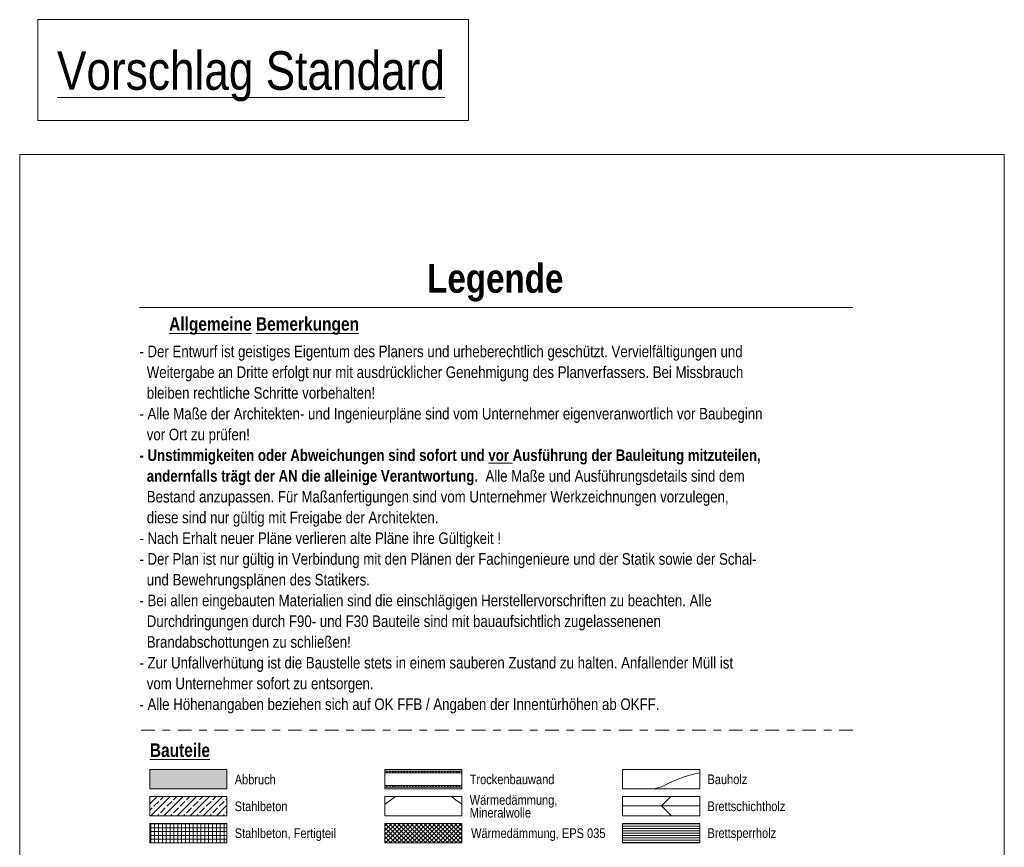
# Model space of a CAD drawing. Header units: metres. Extents: x 0 to 334, y 0 to 60.
# Tile 5 of 72: x 0 to 13, y 11 to 22. Entities that reach past the tile are written whole.
import ezdxf

# ---------------------------------------------------------------- set-up
doc = ezdxf.new("R2010")
doc.units = ezdxf.units.M
doc.header["$MEASUREMENT"] = 0
doc.linetypes.add('Strichpunktlinie', pattern=[0.335139, 0.176389, -0.088194, 0, -0.070556])
for name, color, linetype in [('00 Linien_Kreise_Splines', 7, 'Continuous'), ('Neubau_00 Linien_Kreise_Splines', 7, 'Continuous'), ('Neubau_00 Schraffuren', 7, 'Continuous'), ('Neubau_90 Allgemein Beschriftung', 7, 'Continuous')]:
    doc.layers.add(name, color=color, linetype=linetype)
doc.styles.add('ERSTELLTER_STIL_1', font='ARIALN.TTF')
doc.styles.add('ERSTELLTER_STIL_2', font='ARIALN.TTF')
doc.linetypes.add('Abbruch 2', pattern='A,0,[1,995_ARC_301 ERW_SC_A1_2607011.Shx,S=0.004365,R=0,X=0,Y=0],-0.6,0', length=0.6)
pattern_1 = [(0, (0, 0), (0, 0.0375), [0, -0.0375])]

# ---------------------------------------------------------------- blocks, each defined once
blk = doc.blocks.new('*X10')
at = {"layer": 'Neubau_00 Schraffuren', "color": 8, "linetype": 'Continuous', "lineweight": 18}
for p, q in [((8.818, 11.763), (8.721, 11.74)), ((8.418, 11.63), (8.322, 11.582)), ((8.517, 11.672), (8.418, 11.63)), ((8.618, 11.709), (8.517, 11.672)), ((8.721, 11.74), (8.618, 11.709)), ((8.322, 11.582), (8.225, 11.555))]:
    blk.add_line(p, q, dxfattribs=at)
blk = doc.blocks.new('*X17')
at = {"layer": 'Neubau_00 Schraffuren', "color": 8, "linetype": 'Continuous', "lineweight": 18}
for p, q in [((4.742, 11.361), (4.821, 11.416)), ((4.821, 11.416), (4.869, 11.455)), ((5.601, 11.455), (5.649, 11.416)), ((5.649, 11.416), (5.728, 11.361)), ((4.735, 11.358), (4.742, 11.361)), ((5.728, 11.361), (5.735, 11.358))]:
    blk.add_line(p, q, dxfattribs=at)

msp = doc.modelspace()

# ---------------------------------------------------------------- hatches: boundary and pattern name
at = {"layer": 'Neubau_00 Schraffuren', "linetype": 'Continuous', "lineweight": 0, "true_color": 0x3f3f2a}
msp.add_hatch(color=49, dxfattribs=at).paths.add_polyline_path([(1.688, 11.805), (1.688, 11.555), (2.688, 11.555), (2.688, 11.805)])
at = {"layer": 'Neubau_00 Schraffuren', "linetype": 'Continuous', "lineweight": 18}
h = msp.add_hatch(dxfattribs=at)
h.set_pattern_fill('Gipskarton_0002', color=8, style=0, pattern_type=2)
h.set_pattern_definition(pattern_1)
h.paths.add_polyline_path([(5.735, 11.805), (4.735, 11.805), (4.735, 11.785), (5.735, 11.785)])
h = msp.add_hatch(dxfattribs=at)
h.set_pattern_fill('Gipskarton_0002', color=8, style=0, pattern_type=2)
h.set_pattern_definition(pattern_1)
h.paths.add_polyline_path([(5.735, 11.785), (4.735, 11.785), (4.735, 11.764), (5.735, 11.764)])
h = msp.add_hatch(dxfattribs=at)
h.set_pattern_fill('Gipskarton_0002', color=8, style=0, pattern_type=2)
h.set_pattern_definition(pattern_1)
h.paths.add_polyline_path([(4.735, 11.576), (5.735, 11.576), (5.735, 11.597), (4.735, 11.597)])
h = msp.add_hatch(dxfattribs=at)
h.set_pattern_fill('Gipskarton_0002', color=8, style=0, pattern_type=2)
h.set_pattern_definition(pattern_1)
h.paths.add_polyline_path([(4.735, 11.555), (5.735, 11.555), (5.735, 11.576), (4.735, 11.576)])
at = {"layer": 'Neubau_00 Schraffuren', "linetype": 'Continuous', "lineweight": 13}
h = msp.add_hatch(dxfattribs=at)
h.set_pattern_fill('Beton_Stahlbeton_0002', style=0, pattern_type=2)
h.set_pattern_definition([(45, (0, 0), (-0.0848528, 0.0848528), []), (45, (-0.04243, 0.04243), (-0.0848528, 0.0848528), [0.09, -0.03])])
h.paths.add_polyline_path([(1.688, 11.205), (2.688, 11.205), (2.688, 11.455), (1.688, 11.455)])
at = {"layer": 'Neubau_00 Schraffuren', "linetype": 'Continuous', "lineweight": 18}
h = msp.add_hatch(dxfattribs=at)
h.set_pattern_fill('Holzwerkstoff_Sperrholz__B1', color=8, style=0, pattern_type=2)
h.set_pattern_definition([(0, (8.3183, 11.3304), (0, 3.25), []), (45, (8.318, 11.33), (-6.5, 6.5), [4.596, -4.596]), (45, (11.568, 11.33), (-6.5, 6.5), [4.596, -4.596]), (45, (14.818, 11.33), (-6.5, 6.5), [4.596, -4.596]), (45, (18.068, 11.33), (-6.5, 6.5), [4.596, -4.596]), (315, (8.318, 11.33), (6.5, 6.5), [4.596, -4.596]), (315, (11.568, 11.33), (6.5, 6.5), [4.596, -4.596]), (315, (14.818, 11.33), (6.5, 6.5), [4.596, -4.596]), (315, (18.068, 11.33), (6.5, 6.5), [4.596, -4.596])])
h.paths.add_polyline_path([(7.818, 11.455), (8.818, 11.455), (8.818, 11.205), (7.818, 11.205)])
at = {"layer": 'Neubau_00 Schraffuren', "linetype": 'Continuous', "lineweight": 13}
h = msp.add_hatch(dxfattribs=at)
h.set_pattern_fill('Beton_Fertigteil_Träger__E8', style=0, pattern_type=2)
h.set_pattern_definition([(0, (0, 0), (0, 0.05), []), (90, (0, 0), (-0.05, 0), [])])
h.paths.add_polyline_path([(1.688, 10.855), (2.688, 10.855), (2.688, 11.105), (1.688, 11.105)])
at = {"layer": 'Neubau_00 Schraffuren', "linetype": 'Continuous', "lineweight": 18}
h = msp.add_hatch(dxfattribs=at)
h.set_pattern_fill('Dämmung_hart_1_0002', color=8, style=0, pattern_type=2)
h.set_pattern_definition([(45, (0, 0), (-0.02828427, 0.02828427), []), (135, (0, 0), (0.02828427, 0.02828427), [])])
h.paths.add_polyline_path([(5.735, 11.105), (4.735, 11.105), (4.735, 10.855), (5.735, 10.855)])
h = msp.add_hatch(dxfattribs=at)
h.set_pattern_fill('Holzwerkstoff_Sperrholz__D1', color=8, style=0, pattern_type=2)
h.set_pattern_definition([(0, (0, 0), (0, 0.03), [])])
h.paths.add_polyline_path([(7.818, 11.105), (8.818, 11.105), (8.818, 10.855), (7.818, 10.855)])

# ---------------------------------------------------------------- linework, layer by layer
at = {"layer": '00 Linien_Kreise_Splines', "color": 30, "linetype": 'Continuous', "lineweight": 18, "true_color": 0xff7300}
for p, q in [((0, 19.788), (12.768, 19.788)), ((0, 0), (0, 19.788)), ((12.768, 19.788), (12.768, 0))]:
    msp.add_line(p, q, dxfattribs=at)
at = {"layer": '00 Linien_Kreise_Splines', "color": 7, "linetype": 'Continuous', "lineweight": 13}
msp.add_line((10.802, 17.799), (1.552, 17.799), dxfattribs=at)
at = {"layer": '00 Linien_Kreise_Splines', "color": 7, "linetype": 'Strichpunktlinie', "lineweight": 13}
msp.add_line((10.802, 12.316), (1.552, 12.316), dxfattribs=at)
at = {"layer": 'Neubau_00 Linien_Kreise_Splines', "color": 7, "linetype": 'Continuous', "lineweight": 18}
for p, q in [((5.735, 11.785), (4.735, 11.785)), ((5.735, 11.764), (4.735, 11.764)), ((4.735, 11.597), (5.735, 11.597)), ((4.735, 11.576), (5.735, 11.576))]:
    msp.add_line(p, q, dxfattribs=at)
at = {"layer": 'Neubau_00 Schraffuren', "color": 40, "linetype": 'Abbruch 2', "lineweight": 18, "true_color": 0xffd600, "flags": 128}
msp.add_lwpolyline([(1.688, 11.805), (1.688, 11.555), (2.688, 11.555), (2.688, 11.805)], close=True, dxfattribs=at)
at = {"layer": 'Neubau_00 Schraffuren', "color": 7, "linetype": 'Continuous', "lineweight": 13, "flags": 128}
for points in [[(5.735, 11.805), (4.735, 11.805), (4.735, 11.785), (5.735, 11.785)], [(5.735, 11.785), (4.735, 11.785), (4.735, 11.764), (5.735, 11.764)], [(4.735, 11.597), (5.735, 11.597), (5.735, 11.764), (4.735, 11.764)], [(4.735, 11.576), (5.735, 11.576), (5.735, 11.597), (4.735, 11.597)], [(4.735, 11.555), (5.735, 11.555), (5.735, 11.576), (4.735, 11.576)], [(5.735, 11.105), (4.735, 11.105), (4.735, 10.855), (5.735, 10.855)]]:
    msp.add_lwpolyline(points, close=True, dxfattribs=at)
at = {"layer": 'Neubau_00 Schraffuren', "color": 7, "linetype": 'Continuous', "lineweight": 18}
for points in [[(5.735, 11.805), (4.735, 11.805)], [(4.735, 11.805), (4.735, 11.555)], [(5.735, 11.555), (5.735, 11.805)], [(4.735, 11.555), (5.735, 11.555)]]:
    msp.add_lwpolyline(points, dxfattribs=at)
at = {"layer": 'Neubau_00 Schraffuren', "color": 7, "linetype": 'Continuous', "lineweight": 18, "flags": 128}
for points in [[(7.818, 11.805), (8.818, 11.805), (8.818, 11.555), (7.818, 11.555)], [(1.688, 11.205), (2.688, 11.205), (2.688, 11.455), (1.688, 11.455)], [(4.735, 11.455), (4.735, 11.205), (5.735, 11.205), (5.735, 11.455)], [(7.818, 11.455), (8.818, 11.455), (8.818, 11.205), (7.818, 11.205)], [(1.688, 10.855), (2.688, 10.855), (2.688, 11.105), (1.688, 11.105)], [(7.818, 11.105), (8.818, 11.105), (8.818, 10.855), (7.818, 10.855)]]:
    msp.add_lwpolyline(points, close=True, dxfattribs=at)
at = {"layer": 'Neubau_90 Allgemein Beschriftung', "color": 30, "linetype": 'Continuous', "lineweight": 18, "true_color": 0xff7300, "flags": 128}
msp.add_lwpolyline([(0.234, 20.226), (5.818, 20.226), (5.818, 21.536), (0.234, 21.536), (0.234, 20.226)], close=True, dxfattribs=at)

# ---------------------------------------------------------------- block references
at = {"layer": 'Neubau_00 Schraffuren', "color": 8, "linetype": 'Continuous', "lineweight": 18}
for name in ['*X10', '*X17']:
    msp.add_blockref(name, (0, 0), dxfattribs=at)

# ---------------------------------------------------------------- texts
at = {"layer": 'Neubau_90 Allgemein Beschriftung', "color": 30, "linetype": 'Continuous', "lineweight": 18, "true_color": 0xff7300, "insert": (0.484, 20.475), "char_height": 0.5, "attachment_point": 7, "style": 'ERSTELLTER_STIL_1'}
msp.add_mtext('\\A1;{\\pql;\\fArial Narrow|b0|i0|c0|p0;\\L\\W1.000000;\\LVorschlag Standard}', dxfattribs=at)
at = {"layer": 'Neubau_90 Allgemein Beschriftung', "color": 7, "linetype": 'Continuous', "lineweight": 13}
for s, insert, char_height, attachment_point, style in [('\\A1;{\\pql;\\fArial Narrow|b1|i0|c0|p0;\\W1.000000;Legende}', (5.284, 18.367), 0.375, 1, 'ERSTELLTER_STIL_2'), ('\\A1;{\\pql;\\fArial Narrow|b1|i0|c0|p0;\\L\\W1.000000;\\LA\\fArial Narrow|b1|i0|c0|p0;\\W1.000000;llgemeine Bemerkungen}', (1.938, 17.675), 0.175, 1, 'ERSTELLTER_STIL_2'), ('\\A1;{\\pql;\\fArial Narrow|b1|i0|c0|p0;\\L\\W1.000000;\\LB\\fArial Narrow|b1|i0|c0|p0;\\W1.000000;auteile}', (1.688, 12.144), 0.175, 1, 'ERSTELLTER_STIL_2'), ('\\A1;{\\pql;\\fArial Narrow|b0|i0|c0|p0;\\W1.000000;Ab\\fArial Narrow|b0|i0|c0|p0;\\W1.000000;bruch}', (2.788, 11.612), 0.125, 7, 'ERSTELLTER_STIL_1'), ('\\A1;{\\pql;\\fArial Narrow|b0|i0|c0|p0;\\W1.000000;Trockenbauwand}', (5.835, 11.614), 0.125, 7, 'ERSTELLTER_STIL_1'), ('\\A1;{\\pql;\\fArial Narrow|b0|i0|c0|p0;\\W1.000000;Bauholz}', (8.918, 11.678), 0.125, 4, 'ERSTELLTER_STIL_1'), ('\\A1;{\\pql;\\fArial Narrow|b0|i0|c0|p0;\\W1.000000;Stahlbeton}', (2.788, 11.264), 0.125, 7, 'ERSTELLTER_STIL_1'), ('\\A1;{\\pql;\\fArial Narrow|b0|i0|c0|p0;\\W1.000000;Brettschichtholz}', (8.918, 11.328), 0.125, 4, 'ERSTELLTER_STIL_1'), ('\\A1;{\\pql;\\fArial Narrow|b0|i0|c0|p0;\\W1.000000;Stahl\\fArial Narrow|b0|i0|c0|p0;\\W1.000000;beton\\fArial Narrow|b0|i0|c0|p0;\\W1.000000;, Fertigteil}', (2.788, 10.879), 0.125, 7, 'ERSTELLTER_STIL_1'), ('\\A1;{\\pqr;\\fArial Narrow|b0|i0|c0|p0;\\W1.000000;Wärmedämmung\\fArial Narrow|b0|i0|c0|p0;\\W1.000000;,\\fArial Narrow|b0|i0|c0|p0;\\W1.000000; EPS\\fArial Narrow|b0|i0|c0|p0;\\W1.000000; 035}', (7.596, 10.879), 0.125, 9, 'ERSTELLTER_STIL_1'), ('\\A1;{\\pql;\\fArial Narrow|b0|i0|c0|p0;\\W1.000000;Brettsperrholz}', (8.918, 10.962), 0.125, 4, 'ERSTELLTER_STIL_1')]:
    msp.add_mtext(s, dxfattribs=dict(at, insert=insert, char_height=char_height, attachment_point=attachment_point, style=style))
at = {"layer": 'Neubau_90 Allgemein Beschriftung', "color": 7, "linetype": 'Continuous', "lineweight": 13, "style": 'ERSTELLTER_STIL_1'}
for s, insert, char_height, attachment_point, line_spacing_factor in [('\\A1;{\\pql;\\fArial Narrow|b0|i0|c0|p0;\\W1.000000;- Der Entwurf ist geistiges Eigentum des Planers und urheberechtlich geschützt. Vervielfältigungen und  \\P\\pql;\\fArial Narrow|b0|i0|c0|p0;\\W1.000000;  Weitergabe an Dritte erfolgt nur mit ausdrücklicher Genehmigung des Planverfassers. Bei Missbrauch  \\P\\pql;\\fArial Narrow|b0|i0|c0|p0;\\W1.000000;  bleiben rechtliche Schritte vorbehalten!\\P\\pqj;\\fArial Narrow|b0|i0|c0|p0;\\W1.000000;- Alle Maße der Architekten- und Ingenieurpläne sind vom Unternehmer eigenveranwortlich vor Baubeginn \\fArial Narrow|b0|i0|c0|p0;\\W1.000000;  \\P\\pqj;\\fArial Narrow|b0|i0|c0|p0;\\W1.000000;  \\fArial Narrow|b0|i0|c0|p0;\\W1.000000;vor Ort zu prüfen! \\P\\pql;\\fArial Narrow|b1|i0|c0|p0;\\W1.000000;- Unstimmigkeiten oder Abweichungen sind sofort und \\fArial Narrow|b1|i0|c0|p0;\\L\\W1.000000;\\Lvor\\fArial Narrow|b1|i0|c0|p0;\\l\\W1.000000;\\l Ausführung der Bauleitung mitzuteilen, \\fArial Narrow|b1|i0|c0|p0;\\W1.000000;  \\P\\pql;\\fArial Narrow|b1|i0|c0|p0;\\W1.000000;  \\fArial Narrow|b1|i0|c0|p0;\\W1.000000;andernfalls\\fArial Narrow|b1|i0|c0|p0;\\W1.000000; \\fArial Narrow|b1|i0|c0|p0;\\W1.000000;trägt der AN die alleinige Verantwortung.\\fArial Narrow|b0|i0|c0|p0;\\W1.000000;  Alle Maße und Ausführungsdetails sind dem \\fArial Narrow|b0|i0|c0|p0;\\W1.000000; \\P\\pql;\\fArial Narrow|b0|i0|c0|p0;\\W1.000000;  \\fArial Narrow|b0|i0|c0|p0;\\W1.000000;Bestand anzupassen. Für Maßanfertigungen sind vom Unternehmer Werkzeichnungen vorzulegen, \\P\\pql;\\fArial Narrow|b0|i0|c0|p0;\\W1.000000;  \\fArial Narrow|b0|i0|c0|p0;\\W1.000000;diese sind nur gültig mit Freigabe der Architekten.\\P\\pql;\\fArial Narrow|b0|i0|c0|p0;\\W1.000000;- Nach Erhalt neuer Pläne verlieren alte Pläne ihre Gültigkeit !   \\P\\pql;\\fArial Narrow|b0|i0|c0|p0;\\W1.000000;- Der Plan ist nur gültig in Verbindung mit den Plänen der Fachingenieure und der Statik sowie der Schal- \\fArial Narrow|b0|i0|c0|p0;\\W1.000000; \\P\\pql;\\fArial Narrow|b0|i0|c0|p0;\\W1.000000;  \\fArial Narrow|b0|i0|c0|p0;\\W1.000000;und\\fArial Narrow|b0|i0|c0|p0;\\W1.000000; \\fArial Narrow|b0|i0|c0|p0;\\W1.000000;Bewehrungsplänen des Statikers.\\P\\pql;\\fArial Narrow|b0|i0|c0|p0;\\W1.000000;- Bei allen eingebauten Materialien sind die einschlägigen Herstellervorschriften zu beachten. Alle \\P\\pql;\\fArial Narrow|b0|i0|c0|p0;\\W1.000000;  \\fArial Narrow|b0|i0|c0|p0;\\W1.000000;Durchdringungen durch\\fArial Narrow|b0|i0|c0|p0;\\W1.000000; \\fArial Narrow|b0|i0|c0|p0;\\W1.000000;F90- und F30 Bauteile sind mit bauaufsichtlich zugelassenenen \\P\\pql;\\fArial Narrow|b0|i0|c0|p0;\\W1.000000;  \\fArial Narrow|b0|i0|c0|p0;\\W1.000000;Brandabschottungen zu schließen!\\P\\pql;\\fArial Narrow|b0|i0|c0|p0;\\W1.000000;- Zur Unfallverhütung ist die Baustelle stets in einem sauberen Zustand zu halten. Anfallender Müll ist \\P\\pql;\\fArial Narrow|b0|i0|c0|p0;\\W1.000000;  \\fArial Narrow|b0|i0|c0|p0;\\W1.000000;vom Unternehmer\\fArial Narrow|b0|i0|c0|p0;\\W1.000000; \\fArial Narrow|b0|i0|c0|p0;\\W1.000000;sofort zu entsorgen.\\P\\pqj;\\fArial Narrow|b0|i0|c0|p0;\\W1.000000;- Alle Höhenangaben beziehen sich auf OK FFB / Angaben der Innentürhöhen ab OKFF.}', (1.552, 17.306), 0.15, 1, 1.076998), ('\\A1;{\\pql;\\fArial Narrow|b0|i0|c0|p0;\\W1.000000;Wärmedämmung, \\P\\pql;\\fArial Narrow|b0|i0|c0|p0;\\W1.000000;Mineralwolle}', (5.835, 11.327), 0.125, 4, 0.795022)]:
    msp.add_mtext(s, dxfattribs=dict(at, insert=insert, char_height=char_height, attachment_point=attachment_point, line_spacing_factor=line_spacing_factor))

doc.saveas('drawing.dxf')
